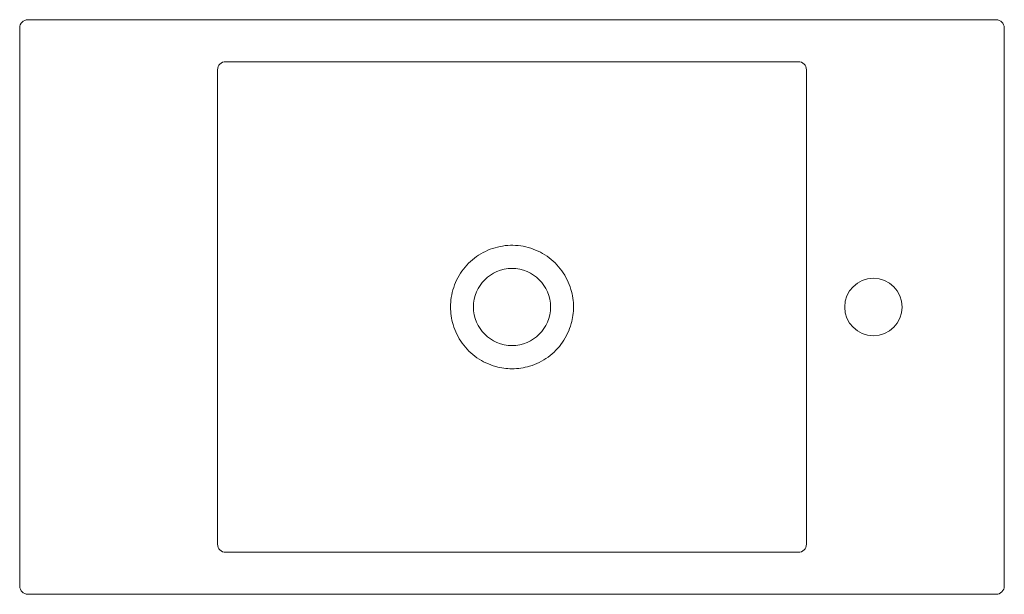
# Model space of a CAD drawing. Header units: millimetres. Extents: x 4284.281 to 4284.881, y 1689.403 to 1689.753.
import ezdxf

# ---------------------------------------------------------------- set-up
doc = ezdxf.new("R2010")
doc.units = ezdxf.units.MM
doc.layers.add('SANINDUSA', color=3, linetype='Continuous')

msp = doc.modelspace()

# ---------------------------------------------------------------- linework, layer by layer
at = {"layer": 'SANINDUSA', "linetype": 'Continuous', "lineweight": 15}
for p, q in [((4284.28669, 1689.75297), (4284.2857, 1689.75297)), ((4284.33167, 1689.75297), (4284.28669, 1689.75297)), ((4284.82972, 1689.75297), (4284.33167, 1689.75297)), ((4284.87469, 1689.75297), (4284.82972, 1689.75297)), ((4284.87569, 1689.75297), (4284.87469, 1689.75297)), ((4284.28069, 1689.40797), (4284.28069, 1689.74797)), ((4284.88069, 1689.74797), (4284.88069, 1689.40797)), ((4284.40625, 1689.72737), (4284.75514, 1689.72737)), ((4284.4013, 1689.72241), (4284.4013, 1689.43353)), ((4284.76009, 1689.43353), (4284.76009, 1689.72241)), ((4284.40625, 1689.42858), (4284.75514, 1689.42858)), ((4284.28669, 1689.40297), (4284.2857, 1689.40297)), ((4284.33167, 1689.40297), (4284.28669, 1689.40297)), ((4284.82972, 1689.40297), (4284.33167, 1689.40297)), ((4284.87469, 1689.40297), (4284.82972, 1689.40297)), ((4284.87569, 1689.40297), (4284.87469, 1689.40297))]:
    msp.add_line(p, q, dxfattribs=at)
for centre, radius in [((4284.58069, 1689.57797), 0.0235), ((4284.80095, 1689.57797), 0.0175)]:
    msp.add_circle(centre, radius, dxfattribs=at)
msp.add_arc((4284.28569, 1689.74797), 0.005, 90, 180, dxfattribs=at)
for centre, major_axis, ratio, start_param, end_param in [((4284.87569, 1689.74797), (-0.005, 0), 0.999391, 3.141593, 4.712389), ((4284.40645, 1689.72222), (0.00374, -0.00374), 0.944906, 2.36588, 3.917306), ((4284.75494, 1689.72222), (0.00374, 0.00374), 0.944906, 5.507472, 7.058898), ((4284.40645, 1689.43372), (0.00374, 0.00374), 0.944906, 2.36588, 3.917306), ((4284.75494, 1689.43372), (0.00374, -0.00374), 0.944906, 5.507472, 7.058898), ((4284.2857, 1689.40797), (0.005, 0), 0.999391, 3.141593, 4.712389), ((4284.87569, 1689.40797), (-0.005, 0), 0.999391, 1.570796, 3.141593)]:
    msp.add_ellipse(centre, major_axis=major_axis, ratio=ratio, start_param=start_param, end_param=end_param, dxfattribs=at)
msp.add_open_spline([(4284.54321, 1689.57797), (4284.54329, 1689.57617), (4284.54344, 1689.57256), (4284.54471, 1689.56695), (4284.54691, 1689.5613), (4284.55018, 1689.55583), (4284.55434, 1689.551), (4284.55924, 1689.54692), (4284.56476, 1689.54375), (4284.57031, 1689.54169), (4284.57567, 1689.5406), (4284.58083, 1689.54025), (4284.58613, 1689.54064), (4284.59173, 1689.54188), (4284.59734, 1689.5441), (4284.60276, 1689.54736), (4284.60755, 1689.5515), (4284.6116, 1689.55638), (4284.61476, 1689.56189), (4284.61684, 1689.56746), (4284.61794, 1689.57287), (4284.6183, 1689.57808), (4284.61791, 1689.58338), (4284.61669, 1689.58899), (4284.61448, 1689.59464), (4284.61121, 1689.60011), (4284.60705, 1689.60494), (4284.60215, 1689.60902), (4284.59663, 1689.61219), (4284.59068, 1689.6144), (4284.58444, 1689.61555), (4284.57811, 1689.61566), (4284.57185, 1689.61468), (4284.56585, 1689.61269), (4284.56028, 1689.6097), (4284.55527, 1689.60583), (4284.55098, 1689.60116), (4284.54751, 1689.59584), (4284.54501, 1689.59), (4284.54348, 1689.58398), (4284.5433, 1689.57992), (4284.54321, 1689.57797)], degree=3, knots=[0, 0, 0, 0, 0.022963, 0.045926, 0.072868, 0.099809, 0.126735, 0.15366, 0.180528, 0.207395, 0.228703, 0.250012, 0.273052, 0.296092, 0.3228, 0.349508, 0.376282, 0.403056, 0.429922, 0.456789, 0.478407, 0.500024, 0.522987, 0.54595, 0.572892, 0.599834, 0.626759, 0.653684, 0.680552, 0.707419, 0.734194, 0.760968, 0.787674, 0.814381, 0.841102, 0.867825, 0.894631, 0.921438, 0.94833, 0.975221, 1, 1, 1, 1], dxfattribs=at)

doc.saveas('drawing.dxf')
